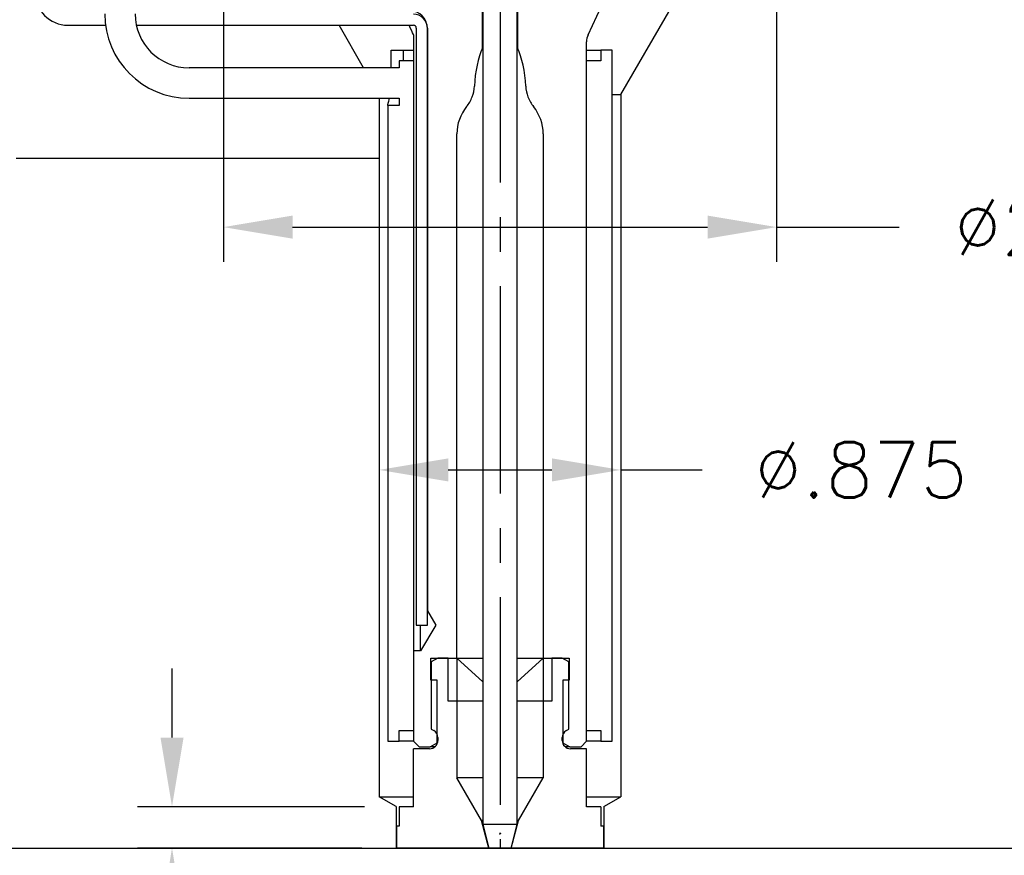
# Model space of a CAD drawing. Extents: x -79 to 56, y -28 to 58.
# Tile 12 of 23: x -59.15 to -55.59, y 41.5 to 44.53. Entities that reach past the tile are written whole.
import ezdxf

# ---------------------------------------------------------------- set-up
doc = ezdxf.new("R2010")
doc.units = 0
doc.header["$MEASUREMENT"] = 0
doc.linetypes.add('CENTER2', pattern=[1.125, 0.75, -0.125, 0.125, -0.125])
doc.layers.get('DEFPOINTS').update_dxf_attribs({"linetype": 'CONTINUOUS'})
for name, color, linetype in [('DIM_OSCO', 4, 'CONTINUOUS'), ('DIMENSIONS', 4, 'CONTINUOUS'), ('DSCV_BORE_CENTER', 22, 'CENTER2'), ('DSCV_BORE_LIGHT', 134, 'CONTINUOUS'), ('MBH_HEATER', 1, 'CONTINUOUS'), ('SCV_200_FBT_SHAPE', 3, 'CONTINUOUS'), ('SCV_200_NBL_SHAPE', 3, 'CONTINUOUS'), ('SCV_200_VP_SOLID', 1, 'CONTINUOUS')]:
    doc.layers.add(name, color=color, linetype=linetype)
doc.layers.add('Visible (ANSI)', color=7, linetype='CONTINUOUS', lineweight=50)
doc.styles.add('ROMANS', font='romans.shx')
doc.dimstyles.new('CATALOG', dxfattribs={"dimscale": 2, "dimtxt": 0.1, "dimasz": 0.125, "dimexe": 0.0625, "dimexo": 0.0625, "dimgap": 0.09, "dimtad": 0, "dimtih": 1, "dimtoh": 1, "dimdec": 3, "dimzin": 4, "dimdsep": 46, "dimtxsty": 'ROMANS', "dimcen": 0, "dimclrd": 256, "dimclre": 256, "dimclrt": 256, "dimadec": 0, "dimazin": 0, "dimtfac": 0.7, "dimtdec": 3, "dimtofl": 0, "dimtmove": 0, "dimatfit": 3, "dimfxl": 1, "dimtolj": 1, "dimtzin": 4, "dimlwd": -1, "dimlwe": -1, "dimarcsym": 0})

# ---------------------------------------------------------------- blocks, each defined once
blk = doc.blocks.new('*D3')
at = {"layer": 'DEFPOINTS', "color": 0}
for p in [(-57.7797, 41.6794), (-58.6014, 41.5299), (-57.7894, 41.5299)]:
    blk.add_point(p, dxfattribs=at)
at = {"layer": 'DIMENSIONS'}
for p, q in [((-58.6014, 41.9294), (-58.6014, 42.1794)), ((-57.9047, 41.6794), (-58.7264, 41.6794)), ((-57.9144, 41.5299), (-58.7264, 41.5299)), ((-58.6014, 41.2799), (-58.6014, 41.0299)), ((-58.6014, 41.0299), (-58.8514, 41.0299))]:
    blk.add_line(p, q, dxfattribs=at)
for points in [[(-58.643, 41.9294), (-58.5597, 41.9294), (-58.6014, 41.6794)], [(-58.643, 41.2799), (-58.5597, 41.2799), (-58.6014, 41.5299)]]:
    blk.add_solid(points, dxfattribs=at)
at = {"layer": 'DIMENSIONS', "insert": (-59.6075, 41.0299), "char_height": 0.2, "attachment_point": 5, "style": 'ROMANS'}
blk.add_mtext('\\A1;"L" DIM.', dxfattribs=at)
blk = doc.blocks.new('*D4')
at = {"layer": 'DEFPOINTS', "color": 0}
for p in [(-57.7894, 41.5299), (-57.0399, 41.5299), (-57.7894, 40.2171)]:
    blk.add_point(p, dxfattribs=at)
at = {"layer": 'DIMENSIONS'}
for p, q in [((-57.7894, 41.4049), (-57.7894, 40.0921)), ((-57.0399, 41.4049), (-57.0399, 40.0921)), ((-58.0394, 40.2171), (-58.2894, 40.2171)), ((-56.7899, 40.2171), (-56.5399, 40.2171))]:
    blk.add_line(p, q, dxfattribs=at)
for points in [[(-58.0394, 40.2588), (-58.0394, 40.1754), (-57.7894, 40.2171)], [(-56.7899, 40.2588), (-56.7899, 40.1754), (-57.0399, 40.2171)]]:
    blk.add_solid(points, dxfattribs=at)
at = {"layer": 'DIMENSIONS', "insert": (-59.0123, 40.2171), "char_height": 0.2, "attachment_point": 5, "style": 'ROMANS'}
blk.add_mtext('\\A1;"T" DIA.', dxfattribs=at)
blk = doc.blocks.new('*D76')
at = {"layer": 'DEFPOINTS', "color": 0}
for p in [(-58.4014, 44.9049), (-62.9997, 41.5299), (-60.7901, 41.5299)]:
    blk.add_point(p, dxfattribs=at)
at = {"layer": 'DIMENSIONS'}
for p, q in [((-58.5264, 44.9049), (-63.1247, 44.9049)), ((-62.9997, 44.6549), (-62.9997, 43.7355)), ((-62.9997, 41.7799), (-62.9997, 42.6993)), ((-60.9151, 41.5299), (-63.1247, 41.5299))]:
    blk.add_line(p, q, dxfattribs=at)
for points in [[(-63.0414, 44.6549), (-62.9581, 44.6549), (-62.9997, 44.9049)], [(-63.0414, 41.7799), (-62.9581, 41.7799), (-62.9997, 41.5299)]]:
    blk.add_solid(points, dxfattribs=at)
at = {"layer": 'DIMENSIONS', "insert": (-62.9997, 43.2174), "char_height": 0.2, "attachment_point": 5, "style": 'ROMANS'}
blk.add_mtext('\\A1;"A" DIM.\\P(1.875 MIN.)', dxfattribs=at)
blk = doc.blocks.new('*D65')
at = {"layer": 'DEFPOINTS', "color": 0}
for p in [(-58.4152, 44.9049), (-56.4142, 44.9049), (-56.4142, 43.7758)]:
    blk.add_point(p, dxfattribs=at)
at = {"layer": 'DIM_OSCO'}
for p, q in [((-58.4152, 44.7799), (-58.4152, 43.6508)), ((-56.4142, 44.7799), (-56.4142, 43.6508)), ((-58.1652, 43.7758), (-56.6642, 43.7758)), ((-56.4142, 43.7758), (-55.9714, 43.7758))]:
    blk.add_line(p, q, dxfattribs=at)
for points in [[(-58.1652, 43.8175), (-58.1652, 43.7341), (-58.4152, 43.7758)], [(-56.6642, 43.8175), (-56.6642, 43.7341), (-56.4142, 43.7758)]]:
    blk.add_solid(points, dxfattribs=at)
at = {"layer": 'DIM_OSCO', "insert": (-55.3009, 43.7758), "char_height": 0.2, "attachment_point": 5, "style": 'ROMANS'}
blk.add_mtext('\\A1;%%c2.000', dxfattribs=at)
blk = doc.blocks.new('*D66')
at = {"layer": 'DEFPOINTS', "color": 0}
for p in [(-57.8522, 43.0409), (-56.9772, 43.0474), (-56.9772, 42.8977)]:
    blk.add_point(p, dxfattribs=at)
at = {"layer": 'DIM_OSCO'}
for p, q in [((-56.9772, 42.9224), (-56.9772, 42.7727)), ((-57.8522, 42.9159), (-57.8522, 42.7727)), ((-57.6022, 42.8977), (-57.2272, 42.8977)), ((-56.9772, 42.8977), (-56.6838, 42.8977))]:
    blk.add_line(p, q, dxfattribs=at)
for points in [[(-57.6022, 42.9394), (-57.6022, 42.856), (-57.8522, 42.8977)], [(-57.2272, 42.9394), (-57.2272, 42.856), (-56.9772, 42.8977)]]:
    blk.add_solid(points, dxfattribs=at)
at = {"layer": 'DIM_OSCO', "insert": (-56.1085, 42.8977), "char_height": 0.2, "attachment_point": 5, "style": 'ROMANS'}
blk.add_mtext('\\A1;%%c.875 ', dxfattribs=at)
blk = doc.blocks.new('*D67')
at = {"layer": 'DEFPOINTS', "color": 0}
for p in [(-57.4547, 41.5299), (-57.3747, 41.5299), (-57.3747, 39.4084)]:
    blk.add_point(p, dxfattribs=at)
at = {"layer": 'DIM_OSCO'}
for p, q in [((-57.4547, 41.4049), (-57.4547, 39.2834)), ((-57.3747, 41.4049), (-57.3747, 39.2834)), ((-57.7047, 39.4084), (-57.9547, 39.4084)), ((-57.1247, 39.4084), (-56.5283, 39.4084))]:
    blk.add_line(p, q, dxfattribs=at)
for points in [[(-57.7047, 39.4501), (-57.7047, 39.3668), (-57.4547, 39.4084)], [(-57.1247, 39.4501), (-57.1247, 39.3668), (-57.3747, 39.4084)]]:
    blk.add_solid(points, dxfattribs=at)
at = {"layer": 'DIM_OSCO', "insert": (-55.2626, 39.4084), "char_height": 0.2, "attachment_point": 5, "style": 'ROMANS'}
blk.add_mtext('\\A1;GATE "O" DIA.\\P(.050 - .080)', dxfattribs=at)

msp = doc.modelspace()

# ---------------------------------------------------------------- linework, layer by layer
at = {"layer": 'DSCV_BORE_CENTER'}
msp.add_line((-57.4147, 48.0619), (-57.4147, 41.5299), dxfattribs=at)
at = {"layer": 'DSCV_BORE_LIGHT'}
for p, q in [((-56.9772, 44.2549), (-56.6019, 44.9049)), ((-57.9082, 44.3519), (-57.9971, 44.5059)), ((-57.8522, 44.2419), (-57.8522, 41.7159)), ((-57.0087, 44.2549), (-56.9772, 44.2549)), ((-56.9772, 44.2549), (-56.9772, 41.7159)), ((-59.1647, 44.0249), (-57.8522, 44.0249)), ((-57.8522, 41.7159), (-57.7272, 41.7159)), ((-57.7899, 41.6799), (-57.8522, 41.7159)), ((-57.1022, 41.7159), (-56.9772, 41.7159)), ((-57.0394, 41.6799), (-56.9772, 41.7159)), ((-57.7899, 41.6799), (-57.7899, 41.5299)), ((-57.0394, 41.6799), (-57.0394, 41.5299)), ((-60.7901, 41.5299), (-51.4147, 41.5299))]:
    msp.add_line(p, q, dxfattribs=at)
at = {"layer": 'MBH_HEATER'}
for p, q in [((-58.9777, 44.5059), (-58.8419, 44.5059)), ((-58.7303, 44.5059), (-57.7277, 44.5059)), ((-57.7177, 44.4959), (-57.7177, 42.3364)), ((-57.6777, 42.3364), (-57.6777, 44.4959)), ((-57.8081, 44.4159), (-57.7657, 44.4159)), ((-57.8081, 44.3519), (-57.8081, 44.4159)), ((-57.7657, 44.4159), (-57.7277, 44.4159)), ((-57.7657, 44.4159), (-57.7657, 44.3769)), ((-57.1017, 44.4159), (-57.0497, 44.4159)), ((-57.0087, 44.4159), (-57.0497, 44.4159)), ((-57.0497, 44.4159), (-57.0497, 44.3769)), ((-57.0087, 41.9164), (-57.0087, 44.4159)), ((-57.7797, 44.3519), (-58.5397, 44.3519)), ((-57.7277, 44.3769), (-57.7797, 44.3769)), ((-57.7797, 44.3769), (-57.7797, 44.3519)), ((-57.0497, 44.3769), (-57.1017, 44.3769)), ((-58.5397, 44.2419), (-57.7797, 44.2419)), ((-57.7797, 44.2419), (-57.7797, 44.2159)), ((-57.7797, 44.2159), (-57.8207, 44.2159)), ((-57.8207, 44.2159), (-57.8207, 41.9164)), ((-57.7177, 42.3364), (-57.6777, 42.3364)), ((-57.7797, 41.9164), (-57.7797, 41.9554)), ((-57.7797, 41.9554), (-57.7277, 41.9554)), ((-57.1017, 41.9554), (-57.0497, 41.9554)), ((-57.0497, 41.9554), (-57.0497, 41.9164)), ((-57.8207, 41.9164), (-57.7797, 41.9164)), ((-57.7277, 41.9164), (-57.7797, 41.9164)), ((-57.0497, 41.9164), (-57.1017, 41.9164)), ((-57.0497, 41.9164), (-57.0087, 41.9164))]:
    msp.add_line(p, q, dxfattribs=at)
for centre, radius, start, end in [((-58.9777, 44.6259), 0.12, 180, 270), ((-58.5397, 44.5469), 0.305, 180, 270), ((-58.5397, 44.5469), 0.195, 180, 270), ((-57.7277, 44.4959), 0.05, 0, 90), ((-57.7277, 44.4959), 0.01, 0, 90)]:
    msp.add_arc(centre, radius, start, end, dxfattribs=at)
msp.add_open_spline([(-57.8207, 44.2159), (-57.8207, 44.2159), (-57.82, 44.2185), (-57.8178, 44.2281), (-57.8164, 44.2345), (-57.815, 44.2419)], degree=3, knots=[-0.3844232, -0.3844232, -0.3844232, -0.3844232, -0.2883237, -0.2883237, -0.2043284, -0.2043284, -0.2043284, -0.2043284], dxfattribs=at)
at = {"layer": 'SCV_200_FBT_SHAPE'}
for p, q in [((-57.6647, 42.1374), (-57.6647, 42.2174)), ((-57.6647, 42.2174), (-57.477, 42.2174)), ((-57.6397, 42.2174), (-57.6637, 42.2036)), ((-57.6022, 42.2174), (-57.6397, 42.2174)), ((-57.6022, 42.0614), (-57.6022, 42.2174)), ((-57.5707, 42.2174), (-57.5706, 42.0614)), ((-57.5707, 42.2174), (-57.477, 42.1307)), ((-57.3524, 42.2174), (-57.1647, 42.2174)), ((-57.2587, 42.2174), (-57.3524, 42.1307)), ((-57.2587, 42.2174), (-57.2587, 42.0614)), ((-57.1897, 42.2174), (-57.2272, 42.2174)), ((-57.2272, 42.2174), (-57.2272, 42.0614)), ((-57.1657, 42.2036), (-57.1897, 42.2174)), ((-57.1647, 42.2174), (-57.1647, 42.1374)), ((-57.6637, 42.2036), (-57.6637, 41.9606)), ((-57.1657, 41.9606), (-57.1657, 42.2036)), ((-57.6422, 42.1374), (-57.6647, 42.1374)), ((-57.6422, 41.9109), (-57.6422, 42.1374)), ((-57.1647, 42.1374), (-57.1872, 42.1374)), ((-57.1872, 42.1374), (-57.1872, 41.9109)), ((-57.477, 42.0614), (-57.6022, 42.0614)), ((-57.5706, 42.0614), (-57.5706, 41.7838)), ((-57.2272, 42.0614), (-57.3524, 42.0614)), ((-57.2587, 42.0614), (-57.2587, 41.7838)), ((-57.6637, 41.9606), (-57.6547, 41.9554)), ((-57.1747, 41.9554), (-57.1657, 41.9606)), ((-57.6397, 41.9294), (-57.6397, 41.9194)), ((-57.1897, 41.9194), (-57.1897, 41.9294)), ((-57.6697, 41.8894), (-57.7272, 41.8894)), ((-57.7272, 41.6794), (-57.7272, 41.8894)), ((-57.7077, 41.8964), (-57.6672, 41.8964)), ((-57.6672, 41.8964), (-57.6422, 41.9109)), ((-57.6504, 41.8964), (-57.6672, 41.8964)), ((-57.6422, 41.9109), (-57.6409, 41.9109)), ((-57.1022, 41.8894), (-57.1597, 41.8894)), ((-57.1022, 41.6794), (-57.1022, 41.8894)), ((-57.4818, 41.6299), (-57.5706, 41.7838)), ((-57.477, 41.7838), (-57.5706, 41.7838)), ((-57.2587, 41.7838), (-57.3524, 41.7838)), ((-57.3475, 41.6299), (-57.2587, 41.7838)), ((-57.7797, 41.6794), (-57.7797, 41.6099)), ((-57.7272, 41.6794), (-57.7797, 41.6794)), ((-57.0497, 41.6794), (-57.1022, 41.6794)), ((-57.0497, 41.6794), (-57.0497, 41.6099)), ((-57.7894, 41.6099), (-57.7894, 41.5299)), ((-57.7797, 41.6099), (-57.7894, 41.6099)), ((-57.455, 41.5299), (-57.4818, 41.6299)), ((-57.477, 41.6299), (-57.4818, 41.6299)), ((-57.3743, 41.5299), (-57.3475, 41.6299)), ((-57.3475, 41.6299), (-57.3524, 41.6299)), ((-57.0399, 41.6099), (-57.0497, 41.6099)), ((-57.0399, 41.6099), (-57.0399, 41.5299)), ((-57.0399, 41.5299), (-57.7894, 41.5299)), ((-57.4547, 41.5299), (-57.3747, 41.5299))]:
    msp.add_line(p, q, dxfattribs=at)
msp.add_circle((-57.4147, 41.5299), 0.0002, dxfattribs=at)
for centre, start, end in [((-57.6697, 41.9294), 0, 60), ((-57.1597, 41.9294), 120, 180), ((-57.6697, 41.9194), 270, 0), ((-57.1597, 41.9194), 180, 270)]:
    msp.add_arc(centre, 0.03, start, end, dxfattribs=at)
at = {"layer": 'SCV_200_NBL_SHAPE'}
for p, q in [((-57.096, 44.4711), (-56.9099, 44.8703)), ((-57.4777, 44.4245), (-57.4777, 44.7983)), ((-57.3517, 44.7983), (-57.3517, 44.4245)), ((-57.6777, 44.4959), (-57.6777, 42.3883)), ((-57.7277, 44.4717), (-57.7277, 41.9164)), ((-57.1017, 41.9164), (-57.1017, 44.4457)), ((-57.5707, 42.2174), (-57.5707, 44.1131)), ((-57.2587, 44.1131), (-57.2587, 42.2174)), ((-57.6777, 42.3883), (-57.6465, 42.3364)), ((-57.6465, 42.3364), (-57.7027, 42.2429)), ((-57.7027, 42.2429), (-57.7027, 42.3364)), ((-57.7027, 42.2429), (-57.7277, 42.2429)), ((-57.7277, 41.9164), (-57.7077, 41.8964)), ((-57.1872, 41.9109), (-57.1622, 41.8964)), ((-57.1622, 41.8964), (-57.1789, 41.8964)), ((-57.1622, 41.8964), (-57.1217, 41.8964)), ((-57.1217, 41.8964), (-57.1017, 41.9164))]:
    msp.add_line(p, q, dxfattribs=at)
for centre, radius, start, end in [((-57.7402, 44.4959), 0.0625, 0, 90), ((-57.0417, 44.4457), 0.06, 155, 180), ((-57.4147, 44.1131), 0.156, 140.9263, 180), ((-57.4147, 44.1131), 0.156, 0, 39.0737)]:
    msp.add_arc(centre, radius, start, end, dxfattribs=at)
for start_param, end_param in [(3.880928, 4.602785), (1.6804, 2.402258)]:
    msp.add_ellipse((-57.4147, 44.261), major_axis=(0, -0.2212), ratio=0.422618, start_param=start_param, end_param=end_param, dxfattribs=at)
for points, knots in [([(-57.7277, 44.4717), (-57.7278, 44.4721), (-57.728, 44.4725), (-57.7281, 44.4728), (-57.7316, 44.4803), (-57.7352, 44.488), (-57.7438, 44.5059)], [-0.00305329, -0.00305329, -0.00305329, -0.00305329, 0, 0, 0, 0.06268782, 0.06268782, 0.06268782, 0.06268782]), ([(-57.5358, 44.2115), (-57.5272, 44.222), (-57.5204, 44.2339), (-57.5109, 44.259), (-57.5082, 44.272), (-57.5076, 44.2852)], [-0.2043449, -0.2043449, -0.2043449, -0.2043449, -0.1006691, -0.1006691, 0, 0, 0, 0]), ([(-57.3217, 44.2852), (-57.3211, 44.272), (-57.3184, 44.259), (-57.3089, 44.2339), (-57.3021, 44.222), (-57.2935, 44.2115)], [-0.2043524, -0.2043524, -0.2043524, -0.2043524, -0.1036665, -0.1036665, 0, 0, 0, 0])]:
    msp.add_open_spline(points, degree=3, knots=knots, dxfattribs=at)
for points in [[(-57.4777, 44.4245), (-57.4777, 44.4314), (-57.4774, 44.4386), (-57.477, 44.4461)], [(-57.3523, 44.4461), (-57.3519, 44.4386), (-57.3517, 44.4314), (-57.3517, 44.4245)]]:
    msp.add_open_spline(points, degree=3, dxfattribs=at)
at = {"layer": 'SCV_200_VP_SOLID'}
for p, q in [((-57.477, 45.7999), (-57.477, 41.6162)), ((-57.3524, 41.6162), (-57.3524, 45.7999)), ((-57.477, 41.6162), (-57.4547, 41.5299)), ((-57.477, 41.6162), (-57.3524, 41.6162)), ((-57.3747, 41.5299), (-57.3524, 41.6162))]:
    msp.add_line(p, q, dxfattribs=at)
at = {"layer": 'Visible (ANSI)'}
msp.add_line((-57.1884, 41.9109), (-57.1872, 41.9109), dxfattribs=at)
for centre, radius, start, end in [((-57.4147, 41.5823), 0.0002, 179.9737, 0.0263), ((-57.4147, 41.8003), 0.218, 269.9474, 270.0526)]:
    msp.add_arc(centre, radius, start, end, dxfattribs=at)

# ---------------------------------------------------------------- dimensions: what is measured, and where the dimension line sits
at = {"layer": 'DIM_OSCO'}
for base, p1, p2, text, picture, middle in [((-56.4142, 43.7758), (-58.4152, 44.9049), (-56.4142, 44.9049), '%%c2.000', '*D65', (-55.3009, 43.7758)), ((-56.9772, 42.8977), (-57.8522, 43.0409), (-56.9772, 43.0474), '%%c<>', '*D66', (-56.1085, 42.8977)), ((-57.3747, 39.4084), (-57.4547, 41.5299), (-57.3747, 41.5299), 'GATE "O" DIA.\\P(.050 - .080)', '*D67', (-55.2626, 39.4084))]:
    dim = msp.add_linear_dim(base=base, p1=p1, p2=p2, text=text, dimstyle='CATALOG', override={"dimpost": ' '}, dxfattribs=at)
    dim.commit()
    dim.dimension.update_dxf_attribs({"geometry": picture, "text_midpoint": middle, "dimtype": 160})
at = {"layer": 'DIMENSIONS'}
for base, p1, p2, text, picture, middle in [((-62.9997, 41.5299), (-58.4014, 44.9049), (-60.7901, 41.5299), '"A" DIM.\\P(1.875 MIN.)', '*D76', (-62.9997, 43.2174)), ((-58.6014, 41.5299), (-57.7797, 41.6794), (-57.7894, 41.5299), '"L" DIM.', '*D3', (-59.6075, 41.0299))]:
    dim = msp.add_linear_dim(base=base, p1=p1, p2=p2, angle=90, text=text, dimstyle='CATALOG', override={"dimpost": ' '}, dxfattribs=at)
    dim.commit()
    dim.dimension.update_dxf_attribs({"geometry": picture, "text_midpoint": middle, "dimtype": 160})
dim = msp.add_linear_dim(base=(-57.7894, 40.2171), p1=(-57.0399, 41.5299), p2=(-57.7894, 41.5299), text='"T" DIA.', dimstyle='CATALOG', override={"dimpost": ' '}, dxfattribs=at)
dim.commit()
dim.dimension.update_dxf_attribs({"geometry": '*D4', "text_midpoint": (-59.0123, 40.2171), "dimtype": 160})

doc.saveas('drawing.dxf')
